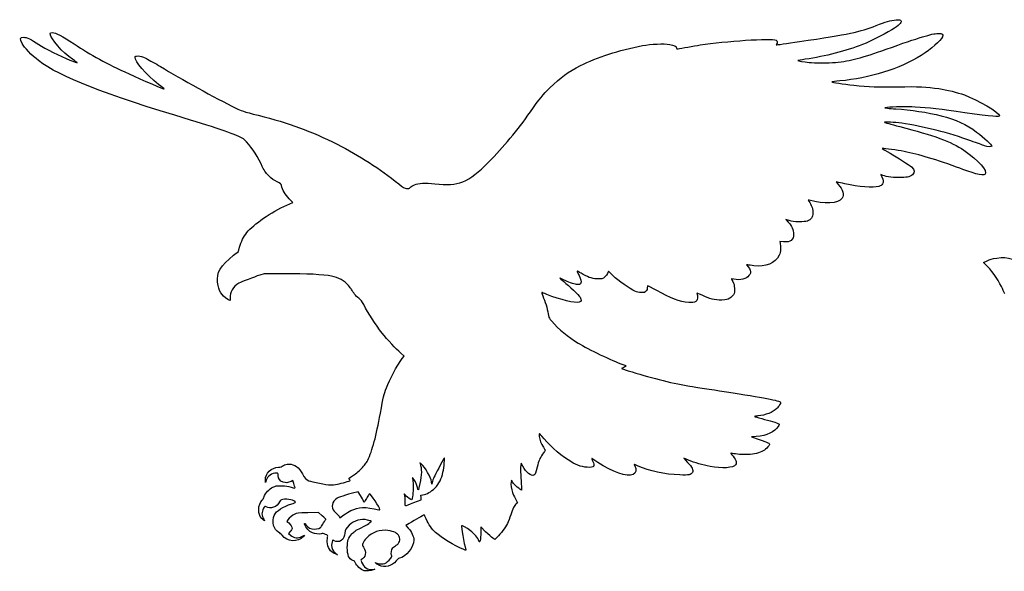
# Model space of a CAD drawing. Extents: x 4 to 591, y 15 to 833.
# Tile 5 of 6: x 4 to 320, y 656 to 833. Entities that reach past the tile are written whole.
import ezdxf

# ---------------------------------------------------------------- set-up
doc = ezdxf.new("R2010")
doc.units = 0
doc.layers.add('Layer_1', color=7, linetype='CONTINUOUS')

msp = doc.modelspace()

# ---------------------------------------------------------------- linework, layer by layer
at = {"layer": 'Layer_1', "color": 7}
for points in [[(282.626147, 804.514924), (281.802557, 804.396889), (282.708502, 804.289088)], [(266.65014, 780.568299), (266.158145, 780.672614), (266.873165, 779.861823)], [(89.960508, 773.211611), (91.878993, 774.070931), (90.699973, 775.26593)], [(251.114122, 768.217028), (250.075613, 768.562359), (250.833243, 767.752376)], [(249.358567, 761.399138), (248.126182, 761.503198), (248.245095, 760.970336)], [(72.867197, 757.109991), (74.445534, 758.370512), (74.809636, 759.733739)], [(314.130557, 754.17762), (313.486894, 754.759123), (314.65868, 755.360306)], [(194.651342, 750.510388), (193.123103, 751.971402), (192.807252, 751.257377)], [(89.161126, 751.201821), (82.654659, 751.188498), (81.254529, 750.729679)], [(126.987231, 723.979174), (127.54707, 724.746518), (126.39867, 725.767157)], [(198.11012, 721.133263), (197.300546, 720.773923), (199.524274, 720.052019)], [(240.514594, 698.976856), (239.016016, 698.863924), (241.466281, 698.006458)], [(218.850613, 691.340426), (217.301292, 691.973226), (218.52894, 690.668206)], [(165.647625, 689.443231), (165.127241, 690.413029), (165.006825, 689.610546)], [(83.324237, 684.935334), (83.089443, 684.172831), (83.079522, 684.996446)], [(92.204776, 683.870014), (91.915551, 684.884928), (91.297083, 684.562584)], [(136.709569, 684.590924), (136.48413, 683.691111), (136.37029, 684.450604)], [(162.474823, 684.177769), (162.005284, 684.918173), (161.898871, 684.351456)], [(113.604341, 679.999822), (112.865584, 681.26279), (111.020145, 680.770414)], [(130.753743, 677.7774), (133.060414, 678.6699), (133.003522, 679.386506), (132.946603, 680.103139), (133.603342, 680.214172)], [(115.121733, 678.407386), (114.716526, 677.748529), (114.529836, 678.242679)], [(130.753939, 677.777831), (130.753743, 677.7774)], [(163.272793, 679.008027), (163.959437, 677.642298), (163.534584, 677.308099)], [(101.325651, 673.535818), (100.147751, 674.559658), (96.672277, 674.506962)], [(106.691213, 673.356373), (106.970312, 672.917502), (108.212709, 673.808899)], [(110.479972, 675.189388), (110.479969, 675.189652)], [(90.30259, 672.214317), (89.966537, 671.742351), (90.560588, 671.22078)], [(129.172663, 671.063681), (128.086367, 670.432867), (128.882069, 669.585351)], [(153.728586, 668.42231), (152.160755, 670.00574), (152.163873, 668.358536)], [(91.05156, 668.459398), (90.471146, 667.816946), (91.092736, 667.331563)], [(94.808327, 666.896967), (95.667639, 667.32855), (95.25583, 666.881266)], [(157.45894, 666.643258), (156.711657, 665.916299), (156.004027, 666.377563)], [(105.488212, 661.621666), (106.209717, 660.998435), (105.550815, 661.268095)], [(114.818655, 655.911403), (114.8187, 655.912732)], [(117.38321, 656.297481), (118.234301, 656.385951), (117.657782, 656.135623)]]:
    msp.add_lwpolyline(points, dxfattribs=at)
for points in [[(279.033542, 830.836004), (282.067231, 832.047323), (283.685981, 832.498506), (285.430082, 832.618931)], [(286.970995, 832.445782), (287.352992, 831.985485), (286.716728, 831.217686), (284.944989, 830.000801)], [(285.430082, 832.618931), (286.518728, 832.693944), (286.790173, 832.663562), (286.970995, 832.445782)], [(14.048379, 828.130303), (14.048379, 828.516797), (14.106121, 828.550271), (14.772867, 828.550271)], [(21.163287, 819.979434), (18.068886, 822.02671), (14.048379, 826.632616), (14.048379, 828.130303)], [(14.772867, 828.550271), (15.805764, 828.550271), (17.804091, 827.503524), (21.681477, 824.931478)], [(254.394255, 825.672068), (270.558904, 828.048515), (273.702345, 828.707316), (279.033542, 830.836004)], [(284.944989, 830.000801), (283.047191, 828.697342), (277.35679, 825.779884), (274.637188, 824.71601)], [(282.296707, 823.22652), (293.061458, 827.062987), (296.841231, 828.212387), (298.885209, 828.270973)], [(298.885209, 828.270973), (300.315317, 828.31184), (300.642775, 828.060988), (300.28303, 827.200055)], [(5.011175, 825.098228), (4.238583, 826.644311), (4.356932, 827.067774), (5.561647, 827.067774)], [(10.299332, 819.559225), (8.136442, 821.188522), (5.678224, 823.763338), (5.011175, 825.098228)], [(5.561647, 827.067774), (6.412197, 827.067774), (7.945105, 826.330196), (10.342157, 824.767523)], [(10.342157, 824.767523), (12.479642, 823.374048), (17.154148, 821.031397), (20.372204, 819.740924)], [(21.681477, 824.931478), (27.166332, 821.293138), (31.963881, 818.672077), (39.333059, 815.287841)], [(204.054194, 824.368904), (206.773673, 824.891282), (210.967702, 825.082015), (212.829508, 824.76798)], [(212.829508, 824.76798), (214.169114, 824.542133), (215.008121, 824.091435), (215.008121, 823.597986)], [(215.461114, 823.345252), (216.430356, 823.5426), (220.626972, 824.272085), (222.585313, 824.58378)], [(222.585313, 824.58378), (230.585825, 825.857207), (245.334016, 826.807001), (247.005207, 826.156454)], [(247.095944, 824.794678), (246.987235, 824.686057), (246.939727, 824.597064), (246.990042, 824.597064)], [(246.990042, 824.597064), (247.040697, 824.597064), (250.3725, 825.080806), (254.394255, 825.672068)], [(247.005207, 826.156454), (247.343159, 826.024981), (247.404461, 825.103309), (247.095944, 824.794678)], [(274.637188, 824.71601), (269.303734, 822.629669), (262.771999, 820.944797), (256.275612, 819.979624)], [(300.28303, 827.200055), (299.732513, 825.882561), (296.762712, 823.263597), (293.515994, 821.232454)], [(184.166838, 817.980259), (189.418473, 820.638988), (196.530678, 822.923725), (204.054194, 824.368904)], [(215.008121, 823.597986), (215.008121, 823.309144), (215.08185, 823.268007), (215.461114, 823.345252)], [(266.00188, 819.008937), (270.863799, 819.489238), (274.321244, 820.384129), (282.296707, 823.22652)], [(59.017235, 800.490002), (31.364385, 808.773528), (17.319504, 814.270992), (10.299332, 819.559225)], [(20.372204, 819.740924), (21.630704, 819.236237), (22.682801, 818.845764), (22.710217, 818.873161)], [(22.710217, 818.873161), (22.737588, 818.900585), (22.04152, 819.39839), (21.163287, 819.979434)], [(48.804523, 811.919979), (44.67318, 815.181263), (41.070073, 819.373062), (41.258869, 820.698461)], [(41.258869, 820.698461), (41.304081, 821.016233), (41.410466, 821.055165), (42.22709, 821.052718)], [(42.22709, 821.052718), (42.992617, 821.050352), (43.433209, 820.909682), (44.889032, 820.201759)], [(44.889032, 820.201759), (45.848551, 819.735251), (47.881837, 818.596848), (49.407452, 817.672005)], [(253.92744, 819.590764), (253.855185, 819.518708), (255.943664, 819.169613), (257.506163, 818.992808)], [(256.275612, 819.979624), (255.009923, 819.791687), (253.953235, 819.616575), (253.92744, 819.590764)], [(257.506163, 818.992808), (259.377571, 818.780941), (263.776212, 818.789813), (266.00188, 819.008937)], [(293.515994, 821.232454), (286.646258, 816.934775), (276.783004, 813.845754), (267.389413, 813.050048)], [(39.333059, 815.287841), (43.358992, 813.438989), (50.880841, 810.232716), (50.616459, 810.478162)], [(49.407452, 817.672005), (55.892889, 813.740414), (66.986751, 807.60496), (73.611266, 804.28614)], [(174.349324, 810.846884), (177.81421, 814.224882), (180.261641, 816.003185), (184.166838, 817.980259)], [(50.616459, 810.478162), (50.571105, 810.520115), (49.755798, 811.169039), (48.804523, 811.919979)], [(264.87165, 812.736901), (264.723511, 812.609994), (268.554756, 812.025079), (271.836901, 811.673617)], [(267.389413, 813.050048), (266.07579, 812.938731), (264.942765, 812.797849), (264.87165, 812.736901)], [(168.099548, 803.100872), (171.025543, 807.30004), (172.184159, 808.735995), (174.349324, 810.846884)], [(271.836901, 811.673617), (276.510671, 811.173127), (279.890819, 811.052135), (286.002935, 811.166564)], [(286.002935, 811.166564), (292.462072, 811.287547), (295.302501, 811.161179), (299.180608, 810.574685)], [(299.180608, 810.574685), (301.800983, 810.179266), (305.034038, 809.37517), (307.334296, 808.546796)], [(307.334296, 808.546796), (311.51982, 807.039536), (318.617717, 802.879489), (318.617717, 801.933622)], [(73.611266, 804.28614), (75.267629, 803.456314), (75.940931, 803.243534), (80.776638, 802.021915)], [(154.727654, 787.03899), (159.406696, 791.709506), (164.039766, 797.274615), (168.099548, 803.100872)], [(291.60343, 804.67973), (288.687005, 804.860949), (284.506498, 804.784329), (282.626147, 804.514924)], [(282.708502, 804.289088), (283.20679, 804.229673), (284.392772, 804.136102), (285.34405, 804.080996)], [(285.34405, 804.080996), (290.019175, 803.809664), (295.584321, 802.963295), (299.932611, 801.862373)], [(307.499046, 802.847656), (299.707313, 803.972778), (295.880258, 804.413877), (291.60343, 804.67973)], [(318.617717, 801.933622), (318.617717, 801.370188), (316.558772, 801.539439), (307.499046, 802.847656)], [(76.286945, 794.23683), (75.226127, 795.248257), (69.049395, 797.484813), (59.017235, 800.490002)], [(80.776638, 802.021915), (90.914111, 799.460921), (97.629897, 796.993622), (106.127484, 792.708284)], [(281.72268, 799.807405), (281.612724, 799.739657), (283.806142, 799.10744), (286.604532, 798.400568)], [(287.238331, 799.459333), (284.852551, 799.780331), (281.97294, 799.962058), (281.72268, 799.807405)], [(309.46286, 793.808456), (302.749824, 796.305084), (293.835146, 798.571755), (287.238331, 799.459333)], [(299.932611, 801.862373), (304.739405, 800.645355), (307.899439, 799.191975), (311.285849, 796.640766)], [(286.604532, 798.400568), (297.506183, 795.646794), (303.10543, 793.582634), (307.169575, 790.819316)], [(311.285849, 796.640766), (313.741843, 794.790488), (316.22726, 792.463836), (316.108687, 792.125977)], [(81.686832, 786.395398), (80.078057, 789.716611), (78.262489, 792.353078), (76.286945, 794.23683)], [(313.785666, 792.24078), (313.317694, 792.392689), (311.372419, 793.098272), (309.46286, 793.808456)], [(106.127484, 792.708284), (113.19584, 789.143695), (119.761138, 784.922349), (125.850521, 780.026848)], [(287.073609, 790.569958), (284.443625, 791.041306), (280.823136, 791.488052), (281.015025, 791.317511)], [(281.015025, 791.317511), (281.085749, 791.25461), (282.218468, 790.590847), (283.532117, 789.842381)], [(283.532117, 789.842381), (285.764173, 788.570674), (289.616825, 786.088508), (290.373109, 785.43487)], [(304.862372, 785.390587), (296.795225, 788.295274), (292.03971, 789.679879), (287.073609, 790.569958)], [(307.169575, 790.819316), (311.926677, 787.584866), (314.98098, 784.127985), (313.972583, 783.119605)], [(316.108687, 792.125977), (316.002954, 791.825119), (314.896706, 791.879703), (313.785666, 792.24078)], [(137.457805, 780.057094), (145.078563, 779.164812), (148.037567, 780.361101), (154.727654, 787.03899)], [(84.185991, 782.588319), (83.022265, 783.75073), (82.814961, 784.066484), (81.686832, 786.395398)], [(290.373109, 785.43487), (291.442592, 784.510591), (291.546992, 783.665226), (290.679987, 782.950555)], [(311.073335, 783.253485), (310.415499, 783.435781), (307.620595, 784.397452), (304.862372, 785.390587)], [(86.800351, 780.680395), (85.755158, 781.178012), (85.171861, 781.603679), (84.185991, 782.588319)], [(88.2537, 779.463403), (88.154572, 779.992826), (88.035914, 780.092226), (86.800351, 780.680395)], [(130.867948, 779.71233), (132.220176, 780.31999), (134.288376, 780.428183), (137.457805, 780.057094)], [(269.023068, 780.03409), (267.988527, 780.270415), (266.920702, 780.510869), (266.65014, 780.568299)], [(280.729491, 782.923292), (280.444788, 783.075739), (280.452149, 783.019018), (280.809598, 782.306515)], [(286.250003, 782.031008), (284.002668, 782.047165), (281.663016, 782.423714), (280.729491, 782.923292)], [(280.809598, 782.306515), (281.390698, 781.148835), (281.450115, 780.625165), (281.070386, 780.006909)], [(290.679987, 782.950555), (289.772447, 782.202464), (288.86485, 782.014071), (286.250003, 782.031008)], [(313.972583, 783.119605), (313.675965, 782.822965), (312.416844, 782.881126), (311.073335, 783.253485)], [(90.699973, 775.26593), (89.490489, 776.491795), (88.487844, 778.212213), (88.2537, 779.463403)], [(125.850521, 780.026848), (127.307829, 778.855241), (127.64931, 778.655823), (128.36732, 778.557067)], [(128.36732, 778.557067), (129.121036, 778.453291), (129.227304, 778.480163), (129.513807, 778.844271)], [(129.513807, 778.844271), (129.687457, 779.065004), (130.296838, 779.455695), (130.867948, 779.71233)], [(266.873165, 779.861823), (268.357195, 778.178996), (268.853357, 776.405477), (268.121857, 775.398336)], [(279.885793, 779.224484), (278.04928, 778.679116), (273.454155, 779.021495), (269.023068, 780.03409)], [(281.070386, 780.006909), (280.827598, 779.611433), (280.532441, 779.416534), (279.885793, 779.224484)], [(257.505902, 774.788173), (257.110758, 774.897591), (257.105378, 774.88954), (257.373099, 774.585723)], [(257.373099, 774.585723), (257.52634, 774.411506), (257.896239, 773.751325), (258.194832, 773.118578)], [(268.121857, 775.398336), (266.864023, 773.666521), (262.464823, 773.413679), (257.505902, 774.788173)], [(77.127851, 764.415088), (79.291698, 767.089358), (84.947437, 770.966235), (89.960508, 773.211611)], [(258.194832, 773.118578), (258.648143, 772.15784), (258.738015, 771.775863), (258.739583, 770.802786)], [(250.833243, 767.752376), (251.903653, 766.608029), (252.564137, 765.144326), (252.564316, 763.916204)], [(254.376371, 767.860889), (252.579132, 767.868826), (251.953455, 767.938048), (251.114122, 768.217028)], [(258.297783, 769.055216), (257.519534, 768.033876), (256.910998, 767.848547), (254.376371, 767.860889)], [(258.739583, 770.802786), (258.74123, 769.789783), (258.683485, 769.561381), (258.297783, 769.055216)], [(74.809636, 759.733739), (75.276159, 761.480504), (76.100825, 763.145802), (77.127851, 764.415088)], [(252.564316, 763.916204), (252.564316, 762.021643), (251.537176, 761.214966), (249.358567, 761.399138)], [(248.350175, 759.202087), (248.338553, 758.216832), (248.250368, 757.798396), (247.911463, 757.135562)], [(248.245095, 760.970336), (248.310434, 760.67727), (248.357744, 759.881565), (248.350175, 759.202087)], [(67.749032, 748.48358), (67.334159, 751.513612), (68.661969, 753.751565), (72.867197, 757.109991)], [(247.911463, 757.135562), (246.58507, 754.541011), (243.549541, 753.266642), (239.836833, 753.74568)], [(314.65868, 755.360306), (315.624189, 755.855634), (316.164047, 756.005715), (317.724803, 756.212553)], [(317.724803, 756.212553), (321.694639, 756.738669), (323.200772, 756.201781), (329.594797, 751.973409)], [(183.091861, 752.047214), (183.068334, 752.025671), (183.346356, 751.372228), (183.709556, 750.597168)], [(184.341668, 751.352196), (183.677737, 751.756921), (183.115321, 752.069665), (183.091861, 752.047214)], [(237.821814, 754.029629), (237.391994, 754.105995), (237.362431, 754.088788), (237.594759, 753.897875)], [(237.594759, 753.897875), (238.182871, 753.414803), (238.727767, 752.395859), (238.727767, 751.779215)], [(239.836833, 753.74568), (239.000355, 753.85351), (238.09362, 753.981466), (237.821814, 754.029629)], [(319.239298, 747.058603), (318.091776, 749.484062), (315.816888, 752.654095), (314.130557, 754.17762)], [(81.254529, 750.729679), (79.382149, 750.116103), (75.582459, 748.632047), (74.569076, 748.11854)], [(104.269524, 750.401623), (101.889612, 750.904509), (96.025082, 751.215129), (89.161126, 751.201821)], [(109.763172, 747.374066), (108.381368, 748.942194), (106.643415, 749.900001), (104.269524, 750.401623)], [(177.514843, 749.766455), (177.489048, 749.739526), (178.075361, 749.240368), (178.817598, 748.654509)], [(178.700859, 749.258972), (178.074272, 749.563784), (177.540562, 749.79216), (177.514843, 749.766455)], [(182.919878, 747.752924), (181.982772, 747.893551), (180.198298, 748.530428), (178.700859, 749.258972)], [(183.709556, 750.597168), (184.779241, 748.31453), (184.555239, 747.507691), (182.919878, 747.752924)], [(189.354144, 749.515847), (187.866882, 749.594083), (186.26027, 750.182661), (184.341668, 751.352196)], [(191.029842, 749.548389), (190.811092, 749.493539), (190.057037, 749.478742), (189.354144, 749.515847)], [(192.807252, 751.257377), (192.463311, 750.479845), (191.658702, 749.706211), (191.029842, 749.548389)], [(201.631147, 745.56953), (200.032339, 746.301489), (196.262623, 748.969977), (194.651342, 750.510388)], [(232.764596, 749.567395), (232.54888, 749.652094), (232.603588, 749.457156), (233.001856, 748.721815)], [(235.665218, 749.316274), (234.836362, 749.181288), (233.439695, 749.302951), (232.764596, 749.567395)], [(238.727767, 751.779215), (238.727767, 750.625863), (237.46322, 749.608906), (235.665218, 749.316274)], [(71.038746, 742.941618), (68.867906, 744.310602), (68.156237, 745.509498), (67.749032, 748.48358)], [(74.569076, 748.11854), (72.716737, 747.179878), (71.539206, 745.189092), (71.755614, 743.361962)], [(110.694059, 746.108059), (110.556153, 746.379845), (110.137218, 746.949555), (109.763172, 747.374066)], [(113.046622, 743.320463), (112.129245, 744.041183), (111.160352, 745.189237), (110.694059, 746.108059)], [(178.817598, 748.654509), (180.520829, 747.31013), (183.602333, 744.344974), (184.051437, 743.618285)], [(205.220648, 745.580633), (204.853955, 745.155128), (204.732777, 745.119369), (203.693956, 745.130095)], [(205.618941, 746.6925), (205.618941, 746.24258), (205.496399, 745.900665), (205.220648, 745.580633)], [(205.752226, 747.342187), (205.678837, 747.342187), (205.618941, 747.049822), (205.618941, 746.6925)], [(208.667761, 745.778894), (207.137577, 746.638699), (205.825601, 747.342187), (205.752226, 747.342187)], [(218.892597, 741.962835), (216.035093, 742.208031), (213.020053, 743.333323), (208.667761, 745.778894)], [(233.001856, 748.721815), (233.433941, 747.924092), (233.529154, 747.547492), (233.578213, 746.44232)], [(233.578213, 746.44232), (233.62918, 745.293753), (233.58615, 745.031988), (233.256609, 744.465407)], [(320.332791, 744.752489), (320.095531, 745.250777), (319.603635, 746.288518), (319.239298, 747.058603)], [(71.734071, 742.570988), (71.670404, 742.573675), (71.357502, 742.740642), (71.038746, 742.941618)], [(71.755614, 743.361962), (71.807403, 742.924089), (71.79785, 742.568165), (71.734071, 742.570988)], [(114.614053, 741.308355), (114.102332, 742.320632), (113.760187, 742.759852), (113.046622, 743.320463)], [(171.734474, 745.139149), (171.700486, 745.104991), (171.97403, 744.320775), (172.342417, 743.396122)], [(173.354165, 744.567137), (172.497348, 744.915747), (171.768506, 745.173159), (171.734474, 745.139149)], [(172.342417, 743.396122), (173.056414, 741.603946), (173.742086, 739.172489), (173.927387, 737.77557)], [(183.793399, 742.036575), (182.394952, 741.644059), (177.801687, 742.757485), (173.354165, 744.567137)], [(184.051437, 743.618285), (184.528602, 742.846238), (184.425452, 742.214001), (183.793399, 742.036575)], [(203.693956, 745.130095), (202.846572, 745.138032), (202.332923, 745.248129), (201.631147, 745.56953)], [(221.713197, 743.847043), (221.889427, 742.374198), (221.002517, 741.781755), (218.892597, 741.962835)], [(223.191916, 744.272014), (221.974543, 744.882659), (221.443537, 745.079953), (221.515226, 744.895001)], [(221.515226, 744.895001), (221.572967, 744.74604), (221.66206, 744.274539), (221.713197, 743.847043)], [(229.48613, 742.756876), (227.183091, 742.684819), (225.592974, 743.067629), (223.191916, 744.272014)], [(232.068317, 743.31235), (231.321609, 742.850226), (231.126015, 742.808174), (229.48613, 742.756876)], [(233.256609, 744.465407), (233.039276, 744.092277), (232.529927, 743.59802), (232.068317, 743.31235)], [(120.583463, 732.10676), (118.302282, 734.97515), (116.097557, 738.373635), (114.614053, 741.308355)], [(173.927387, 737.77557), (174.023056, 737.054878), (174.177799, 736.76808), (174.931911, 735.914673)], [(174.931911, 735.914673), (177.090018, 733.472436), (180.339432, 730.797627), (183.41051, 728.935384)], [(126.39867, 725.767157), (125.098305, 726.922848), (122.149726, 730.137348), (120.583463, 732.10676)], [(183.41051, 728.935384), (186.708591, 726.935485), (194.264555, 723.31954), (197.794701, 722.051787)], [(121.893131, 714.563966), (122.91359, 717.301205), (125.205069, 721.536426), (126.987231, 723.979174)], [(197.794701, 722.051787), (198.24768, 721.889135), (198.686126, 721.696751), (198.769003, 721.624292)], [(198.769003, 721.624292), (198.851803, 721.551951), (198.555384, 721.330906), (198.11012, 721.133263)], [(199.524274, 720.052019), (205.947026, 717.966969), (213.179502, 716.143363), (218.631892, 715.234221)], [(119.964796, 706.410275), (120.922209, 711.695954), (121.092778, 712.417158), (121.893131, 714.563966)], [(218.631892, 715.234221), (219.764344, 715.04549), (224.343686, 714.333064), (228.808182, 713.651275)], [(228.808182, 713.651275), (241.192128, 711.760051), (247.457806, 710.595513), (248.210515, 710.045118)], [(247.184498, 707.943776), (245.893833, 706.724175), (243.490958, 705.777177), (241.126982, 705.556412)], [(248.078052, 709.108123), (247.843826, 708.710794), (247.441734, 708.186855), (247.184498, 707.943776)], [(248.210515, 710.045118), (248.48814, 709.842129), (248.481026, 709.791588), (248.078052, 709.108123)], [(115.890976, 691.339079), (117.38304, 694.459103), (118.647079, 699.135395), (119.964796, 706.410275)], [(241.126982, 705.556412), (240.532234, 705.501023), (240.04707, 705.410427), (240.048836, 705.355577)], [(240.048836, 705.355577), (240.050486, 705.300727), (241.067761, 705.004951), (242.309186, 704.698257)], [(242.309186, 704.698257), (244.717716, 704.103231), (247.39162, 703.296071), (247.771341, 703.049411)], [(247.567643, 702.15772), (246.518399, 700.367346), (244.022355, 699.24166), (240.514594, 698.976856)], [(247.771341, 703.049411), (247.961801, 702.925736), (247.926084, 702.769348), (247.567643, 702.15772)], [(170.97232, 699.902631), (170.74535, 699.902631), (170.990745, 698.36722), (171.388928, 697.294366)], [(171.734338, 699.102836), (171.398874, 699.542728), (171.055956, 699.902631), (170.97232, 699.902631)], [(180.169407, 691.450444), (177.376399, 693.297711), (173.433509, 696.874723), (171.734338, 699.102836)], [(171.388928, 697.294366), (171.579501, 696.781077), (171.983803, 695.970527), (172.287366, 695.49313)], [(172.287366, 695.49313), (172.590925, 695.015734), (172.839322, 694.58313), (172.839322, 694.531749)], [(241.466281, 698.006458), (244.532628, 696.933388), (244.822527, 696.795406), (244.822527, 696.409209)], [(244.822527, 696.409209), (244.822527, 695.93961), (243.367696, 694.581732), (242.348108, 694.099681)], [(140.504922, 692.159672), (140.404802, 692.068255), (138.142264, 687.87775), (137.393201, 686.396733)], [(140.056296, 687.530778), (140.368286, 689.054142), (140.685239, 692.324595), (140.504922, 692.159672)], [(172.024104, 693.258321), (171.010344, 691.79099), (170.80886, 691.309721), (170.291347, 689.119489)], [(172.839322, 694.531749), (172.839322, 694.480385), (172.472468, 693.907311), (172.024104, 693.258321)], [(187.875201, 691.877778), (187.764849, 691.948502), (187.856776, 691.615091), (188.079523, 691.136544)], [(189.74831, 690.635299), (188.828541, 691.247801), (187.985659, 691.806906), (187.875201, 691.877778)], [(232.550802, 693.5883), (232.286726, 693.662511), (232.324342, 693.572142), (232.740298, 693.126848)], [(237.181842, 693.149083), (235.598556, 693.149083), (233.354024, 693.362021), (232.550802, 693.5883)], [(232.740298, 693.126848), (233.989129, 691.793005), (234.398163, 690.690336), (233.952789, 689.858169)], [(242.348108, 694.099681), (241.070545, 693.495703), (239.186682, 693.149083), (237.181842, 693.149083)], [(83.079522, 684.996446), (83.053726, 687.139733), (84.965825, 689.01569), (87.2895, 689.12708)], [(87.2895, 689.12708), (87.896024, 689.156107), (88.335941, 689.299965), (88.842317, 689.635208)], [(88.842317, 689.635208), (89.442343, 690.032296), (89.712122, 690.10185), (90.631593, 690.096716)], [(90.631593, 690.096716), (92.443774, 690.085945), (93.858704, 689.056288), (94.975237, 686.934051)], [(113.8025, 688.613618), (114.982903, 689.788318), (115.425743, 690.366246), (115.890976, 691.339079)], [(133.048522, 690.185313), (132.651133, 690.546104), (132.609694, 690.556348), (132.714164, 690.268113)], [(132.714164, 690.268113), (133.261322, 688.75795), (133.239594, 686.614501), (132.648996, 683.84363)], [(136.37029, 684.450604), (136.1495, 685.922939), (134.381563, 688.975098), (133.048522, 690.185313)], [(165.006825, 689.610546), (164.885077, 688.798814), (165.019864, 684.938497), (165.241108, 682.895174)], [(169.203603, 686.553868), (168.369432, 686.107471), (166.717208, 687.449942), (165.647625, 689.443231)], [(170.291347, 689.119489), (169.82659, 687.152523), (169.68113, 686.809451), (169.203603, 686.553868)], [(186.356494, 689.090289), (184.123959, 689.255096), (182.622872, 689.827762), (180.169407, 691.450444)], [(188.079523, 691.136544), (188.91661, 689.338534), (188.56993, 688.926793), (186.356494, 689.090289)], [(201.044923, 686.797432), (199.175811, 685.910475), (194.414153, 687.52821), (189.74831, 690.635299)], [(201.559071, 689.566397), (202.212479, 688.287699), (202.021829, 687.26101), (201.044923, 686.797432)], [(201.393697, 690.019356), (201.357244, 690.019356), (201.431795, 689.815545), (201.559071, 689.566397)], [(202.689295, 689.45904), (202.013039, 689.767211), (201.430003, 690.019356), (201.393697, 690.019356)], [(216.078659, 686.62372), (211.124857, 686.818913), (206.188923, 687.864212), (202.689295, 689.45904)], [(218.52894, 690.668206), (219.981858, 689.123764), (220.439673, 688.175583), (220.087383, 687.44056)], [(225.774598, 689.330387), (223.348133, 689.809694), (220.755801, 690.562247), (218.850613, 691.340426)], [(233.952789, 689.858169), (233.431977, 688.885013), (229.359674, 688.622221), (225.774598, 689.330387)], [(86.649185, 687.219265), (85.127397, 687.217249), (83.731422, 686.257747), (83.324237, 684.935334)], [(87.184531, 686.409199), (87.184531, 687.214534), (87.181413, 687.22018), (86.649185, 687.219265)], [(88.75254, 684.327591), (87.686753, 684.734598), (87.184531, 685.401358), (87.184531, 686.409199)], [(94.975237, 686.934051), (95.621108, 685.70644), (96.240234, 685.029895), (96.970246, 684.75401)], [(109.998669, 685.243256), (109.77408, 685.491429), (109.866688, 685.588212), (111.02817, 686.319364)], [(111.02817, 686.319364), (111.730122, 686.761245), (112.978573, 687.79366), (113.8025, 688.613618)], [(130.44831, 685.533662), (130.134064, 685.808793), (130.126425, 685.807092), (130.257539, 685.490916)], [(137.393201, 686.396733), (137.141201, 685.898444), (136.833554, 685.085851), (136.709569, 684.590924)], [(137.432608, 682.428736), (138.817809, 683.838882), (139.619483, 685.397818), (140.056296, 687.530778)], [(220.087383, 687.44056), (219.717723, 686.669318), (218.940415, 686.510929), (216.078659, 686.62372)], [(82.661754, 679.664356), (83.02297, 680.751862), (84.312493, 682.138562), (85.505998, 682.722967)], [(85.505998, 682.722967), (86.36557, 683.143849), (86.593496, 683.180898), (88.255222, 683.169605)], [(88.255222, 683.169605), (89.740372, 683.158833), (90.300246, 683.080342), (91.359706, 682.730359)], [(91.297083, 684.562584), (90.363674, 684.076045), (89.596743, 684.005253), (88.75254, 684.327591)], [(91.359706, 682.730359), (92.483033, 682.359352), (92.64189, 682.339592), (92.573116, 682.579273)], [(92.573116, 682.579273), (92.529547, 682.730898), (92.363862, 683.311822), (92.204776, 683.870014)], [(96.970246, 684.75401), (97.916803, 684.396312), (102.925684, 683.431597), (103.836379, 683.431597)], [(103.836379, 683.431597), (104.347936, 683.431597), (105.400383, 683.542091), (106.175166, 683.677332)], [(106.175166, 683.677332), (107.661192, 683.936504), (110.245425, 684.691948), (110.245425, 684.867195)], [(110.245425, 684.867195), (110.245425, 684.923916), (110.13442, 685.093314), (109.998669, 685.243256)], [(130.257539, 685.490916), (130.494685, 684.918958), (130.549419, 681.711959), (130.347964, 680.197575)], [(131.830379, 682.621852), (131.503198, 683.879414), (130.909802, 685.129584), (130.44831, 685.533662)], [(132.648996, 683.84363), (132.126219, 681.390771), (132.143834, 681.417065), (131.830379, 682.621852)], [(133.603342, 680.214172), (134.853919, 680.425495), (136.268269, 681.243389), (137.432608, 682.428736)], [(161.898871, 684.351456), (161.778966, 683.71223), (162.017133, 681.986463), (162.358929, 681.017635)], [(165.270617, 681.78581), (164.935814, 681.796582), (162.85928, 683.571532), (162.474823, 684.177769)], [(165.241108, 682.895174), (165.307241, 682.283642), (165.32062, 681.784438), (165.270617, 681.78581)], [(82.04802, 678.550581), (82.238338, 678.719979), (82.514494, 679.220969), (82.661754, 679.664356)], [(111.020145, 680.770414), (107.475004, 679.824493), (106.094058, 679.301872), (105.443124, 678.659743)], [(114.529836, 678.242679), (114.42708, 678.514465), (114.010656, 679.30518), (113.604341, 679.999822)], [(115.959682, 679.848718), (115.721685, 679.418374), (115.344609, 678.76979), (115.121733, 678.407386)], [(116.499183, 680.631117), (116.440449, 680.631117), (116.197685, 680.279037), (115.959682, 679.848718)], [(119.79921, 675.595375), (119.79921, 676.037982), (116.789247, 680.631117), (116.499183, 680.631117)], [(128.254791, 679.795191), (127.530485, 680.773107), (127.549964, 680.766494), (127.730877, 679.972924)], [(127.730877, 679.972924), (127.82374, 679.565214), (127.868471, 678.656075), (127.830005, 677.952587)], [(130.090663, 678.678593), (129.991337, 678.579381), (128.470031, 679.504575), (128.254791, 679.795191)], [(130.347964, 680.197575), (130.241381, 679.397136), (130.125671, 678.713573), (130.090663, 678.678593)], [(162.358929, 681.017635), (162.483823, 680.663511), (162.895116, 679.759183), (163.272793, 679.008027)], [(80.926739, 675.478579), (80.928388, 676.692156), (81.394812, 677.969776), (82.04802, 678.550581)], [(83.278987, 676.442631), (82.933744, 676.66498), (82.892089, 676.637824), (82.470175, 675.917938)], [(87.618311, 678.000892), (86.881533, 676.330971), (84.680237, 675.540451), (83.278987, 676.442631)], [(85.879667, 673.657452), (86.587495, 675.11965), (88.787877, 676.566711), (91.510906, 677.360832)], [(88.616072, 678.750409), (87.983467, 678.655505), (87.869296, 678.570012), (87.618311, 678.000892)], [(92.73623, 677.89512), (92.529952, 678.513915), (90.227055, 678.991983), (88.616072, 678.750409)], [(91.510906, 677.360832), (92.214394, 677.565975), (92.765789, 677.806421), (92.73623, 677.89512)], [(105.443124, 678.659743), (104.165972, 677.399839), (104.242725, 675.72618), (105.634463, 674.487383)], [(110.479969, 675.189652), (113.043535, 676.413125), (115.02754, 676.471737), (119.510943, 675.456364)], [(127.830005, 677.952587), (127.748027, 676.451648), (127.382933, 676.473477), (130.753939, 677.777831)], [(163.534584, 677.308099), (162.984328, 676.87528), (162.473046, 675.838023), (161.802584, 673.794323)], [(81.915443, 672.665332), (81.159004, 673.526857), (80.92489, 674.193053), (80.926739, 675.478579)], [(82.470175, 675.917938), (81.79636, 674.768191), (81.820018, 673.49514), (82.534011, 672.482242)], [(85.698193, 670.431903), (85.420454, 671.4003), (85.503764, 672.880969), (85.879667, 673.657452)], [(92.501328, 674.082692), (91.678555, 673.643041), (90.770499, 672.871425), (90.30259, 672.214317)], [(96.672277, 674.506962), (93.435778, 674.458036), (93.148994, 674.428725), (92.501328, 674.082692)], [(102.503548, 672.455248), (102.503548, 672.486429), (101.973498, 672.972681), (101.325651, 673.535818)], [(105.634463, 674.487383), (106.062171, 674.106695), (106.5377, 673.597732), (106.691213, 673.356373)], [(108.212709, 673.808899), (108.896023, 674.299148), (109.916303, 674.920363), (110.479972, 675.189388)], [(119.510943, 675.456364), (119.669457, 675.420335), (119.79921, 675.483293), (119.79921, 675.595375)], [(133.994608, 673.763088), (133.861323, 673.732162), (131.262129, 672.277042), (129.172663, 671.063681)], [(134.693184, 672.507649), (134.382878, 673.215301), (134.068527, 673.780241), (133.994608, 673.763088)], [(161.802584, 673.794323), (161.505357, 672.888382), (161.017339, 671.656819), (160.718054, 671.057544)], [(82.534011, 672.482242), (83.170344, 671.579501), (82.762937, 671.700059), (81.915443, 672.665332)], [(87.381332, 668.213306), (86.662123, 668.642199), (85.937567, 669.597265), (85.698193, 670.431903)], [(90.560588, 671.22078), (91.21756, 670.643929), (91.631957, 669.954747), (91.631957, 669.438984)], [(95.661598, 670.912875), (95.571882, 671.214489), (95.689378, 671.126352), (96.100756, 670.583435)], [(98.138441, 668.023569), (97.096422, 668.453403), (96.019974, 669.709111), (95.661598, 670.912875)], [(96.100756, 670.583435), (96.777159, 669.69091), (97.646664, 669.231043), (98.685615, 669.216308)], [(98.685615, 669.216308), (99.571266, 669.205536), (101.021068, 669.701959), (101.021068, 670.018873)], [(101.021068, 670.018873), (101.021068, 670.136624), (101.354618, 670.720368), (101.762317, 671.315851)], [(101.762317, 671.315851), (102.170001, 671.911333), (102.503548, 672.424061), (102.503548, 672.455248)], [(109.906801, 670.476577), (108.859782, 669.497207), (108.598898, 669.004002), (108.595451, 667.99726)], [(115.789657, 672.172016), (113.81345, 672.659711), (111.540385, 672.004517), (109.906801, 670.476577)], [(113.792749, 669.695468), (115.93266, 670.769101), (117.18652, 671.596534), (116.985532, 671.802432)], [(116.985532, 671.802432), (116.932921, 671.856205), (116.394712, 672.022627), (115.789657, 672.172016)], [(137.65542, 668.168592), (136.487486, 669.230529), (135.488475, 670.693935), (134.693184, 672.507649)], [(146.032605, 670.350532), (145.810511, 670.128437), (146.78502, 664.651984), (147.405385, 662.635738)], [(148.853534, 668.736641), (147.554277, 669.7098), (146.178808, 670.49674), (146.032605, 670.350532)], [(160.718054, 671.057544), (160.085761, 669.791375), (158.53235, 667.687397), (157.45894, 666.643258)], [(88.411292, 667.300643), (88.19498, 667.593785), (87.731527, 668.004506), (87.381332, 668.213306)], [(95.25583, 666.881266), (93.433501, 664.901986), (90.02696, 665.110706), (88.411292, 667.300643)], [(91.631957, 669.438984), (91.631957, 669.253456), (91.370772, 668.812742), (91.05156, 668.459398)], [(91.092736, 667.331563), (92.331814, 666.364022), (93.479871, 666.229725), (94.808327, 666.896967)], [(100.9537, 667.766268), (100.266775, 667.57646), (98.924593, 667.699313), (98.138441, 668.023569)], [(102.359407, 667.573228), (101.69678, 667.885921), (101.490018, 667.914313), (100.9537, 667.766268)], [(103.025829, 666.794784), (103.124475, 667.16259), (103.053325, 667.245779), (102.359407, 667.573228)], [(102.91746, 665.221303), (102.916304, 665.860235), (102.964969, 666.568293), (103.025829, 666.794784)], [(108.595451, 667.99726), (108.592333, 667.084221), (108.105304, 666.104074), (107.391855, 665.574919)], [(109.350836, 663.3357), (109.357356, 665.436183), (109.72368, 666.52689), (110.834076, 667.761922)], [(110.834076, 667.761922), (111.419189, 668.412686), (112.024854, 668.80851), (113.792749, 669.695468)], [(122.405292, 668.786117), (119.883118, 669.177397), (117.315153, 668.278525), (115.542935, 666.384046)], [(125.991836, 666.925407), (125.455569, 667.956076), (124.474584, 668.465011), (122.405292, 668.786117)], [(125.062846, 664.09232), (126.063595, 664.533822), (126.516903, 665.916248), (125.991836, 666.925407)], [(128.882069, 669.585351), (129.986773, 668.408689), (130.717809, 666.876665), (130.717809, 665.738209)], [(146.700561, 662.684947), (143.561353, 664.015776), (139.544181, 666.451188), (137.65542, 668.168592)], [(151.527969, 665.53725), (151.345162, 666.265527), (149.992982, 667.883154), (148.853534, 668.736641)], [(152.163873, 668.358536), (152.168692, 665.886266), (151.823906, 664.358088), (151.527969, 665.53725)], [(156.004027, 666.377563), (155.614839, 666.631372), (154.590883, 667.551402), (153.728586, 668.42231)], [(105.550815, 661.268095), (103.83241, 661.971419), (102.92099, 663.339623), (102.91746, 665.221303)], [(104.771543, 665.806448), (104.587177, 665.806448), (104.315414, 664.758249), (104.315414, 664.046991)], [(104.315414, 664.046991), (104.315414, 663.036999), (104.649426, 662.346258), (105.488212, 661.621666)], [(105.184522, 665.518198), (105.009341, 665.676825), (104.82349, 665.806448), (104.771543, 665.806448)], [(107.391855, 665.574919), (106.802371, 665.137689), (105.638049, 665.107818), (105.184522, 665.518198)], [(114.353853, 664.685569), (114.182867, 664.11485), (114.204552, 663.999265), (114.589525, 663.432066)], [(115.542935, 666.384046), (114.950682, 665.750897), (114.465336, 665.057653), (114.353853, 664.685569)], [(123.978118, 663.238726), (124.215208, 663.549588), (124.703351, 663.933688), (125.062846, 664.09232)], [(130.717809, 665.738209), (130.717809, 663.57282), (128.14844, 660.345012), (126.064913, 659.892969)], [(111.13971, 659.221495), (109.877406, 659.638077), (109.342225, 660.868968), (109.350836, 663.3357)], [(115.110831, 661.086), (115.000818, 660.500036), (114.353552, 659.67997), (113.874985, 659.520425)], [(114.589525, 663.432066), (115.092439, 662.690965), (115.265662, 661.911392), (115.110831, 661.086)], [(123.275222, 659.935392), (123.660621, 660.458792), (123.71207, 660.631402), (123.564762, 660.906641)], [(123.564762, 660.906641), (123.285974, 661.427566), (123.494632, 662.604874), (123.978118, 663.238726)], [(147.405385, 662.635738), (147.4862, 662.373051), (147.426361, 662.37736), (146.700561, 662.684947)], [(111.912106, 658.511637), (111.762011, 658.874015), (111.520738, 659.095747), (111.13971, 659.221495)], [(114.8187, 655.912732), (113.687405, 656.277985), (112.337289, 657.485189), (111.912106, 658.511637)], [(113.874985, 659.520425), (113.672222, 659.452677), (113.680981, 659.325487), (113.93386, 658.66339)], [(113.93386, 658.66339), (114.55556, 657.035518), (115.862391, 656.139175), (117.38321, 656.297481)], [(118.461246, 658.334786), (118.273025, 658.5617), (118.319882, 658.560623), (118.879617, 658.326849)], [(119.515586, 657.659639), (119.052264, 657.890606), (118.577803, 658.19433), (118.461246, 658.334786)], [(118.879617, 658.326849), (119.604997, 658.023758), (120.721972, 657.984586), (121.394449, 658.238664)], [(125.041419, 659.052927), (123.765534, 657.374856), (121.322971, 656.758967), (119.515586, 657.659639)], [(121.394449, 658.238664), (121.949804, 658.448371), (122.636648, 659.068112), (123.275222, 659.935392)], [(126.064913, 659.892969), (125.781676, 659.8314), (125.387306, 659.507845), (125.041419, 659.052927)], [(117.657782, 656.135623), (116.959161, 655.832208), (115.436563, 655.711997), (114.818655, 655.911403)]]:
    msp.add_open_spline(points, degree=3, dxfattribs=at)

doc.saveas('drawing.dxf')
